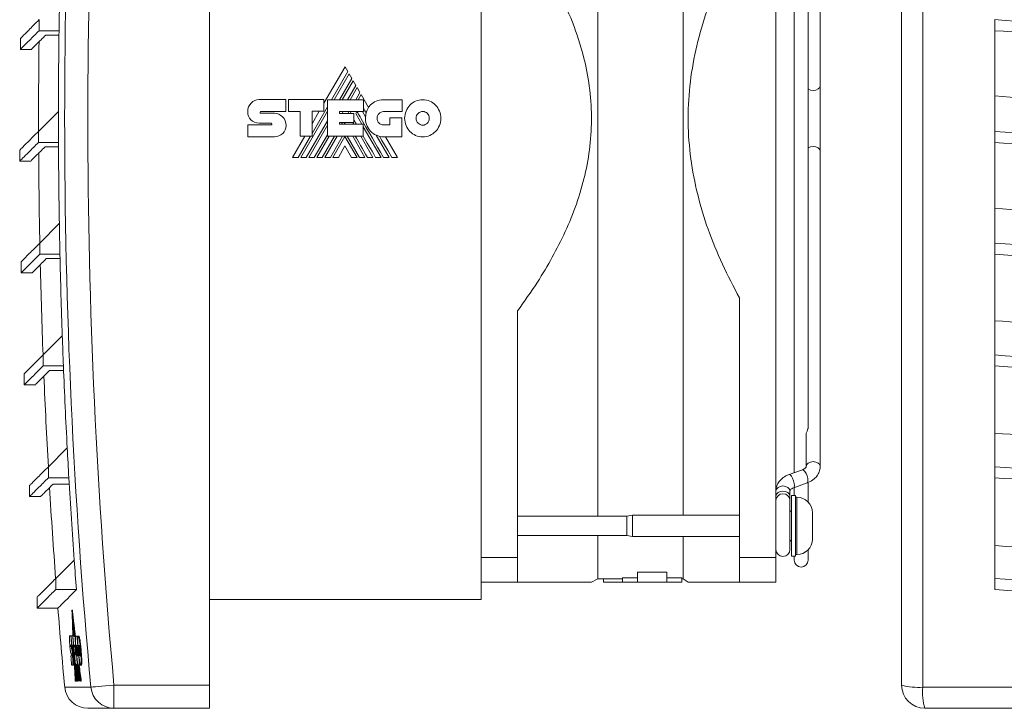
# Model space of a CAD drawing. Header units: millimetres. Extents: x 26 to 404, y 13 to 275.
# Tile 2 of 6: x 26 to 153, y 123 to 211. Entities that reach past the tile are written whole.
import ezdxf

# ---------------------------------------------------------------- set-up
doc = ezdxf.new("R2010")
doc.units = ezdxf.units.MM
doc.linetypes.add('PHANTOM', pattern=[12.7, 6.35, -1.27, 1.27, -1.27, 1.27, -1.27])
doc.layers.add('___VS___', color=7, linetype='Continuous', lineweight=15)

msp = doc.modelspace()

# ---------------------------------------------------------------- linework, layer by layer
at = {"color": 7, "linetype": 'Continuous', "lineweight": 15}
for p, q in [((50.45, 125.66), (50.45, 271.66)), ((139.63, 125.66), (139.63, 271.66)), ((142.35, 271.93), (142.35, 125.38)), ((85.45, 260.66), (85.45, 136.66)), ((123.45, 142.08), (123.45, 255.23)), ((100.49, 147.41), (100.49, 249.91)), ((111.49, 147.53), (111.49, 249.78)), ((125.8, 244.3), (125.8, 153.01)), ((129.15, 202.9), (129.15, 243.51)), ((127.6, 158.86), (127.6, 238.45)), ((28.52, 211.38), (28.52, 209.96)), ((151.63, 211.38), (151.63, 209.96)), ((28.52, 209.96), (31.09, 209.96)), ((29.37, 209.39), (31.08, 209.39)), ((151.63, 209.96), (151.63, 199.55)), ((26.11, 208.96), (26.11, 207.55)), ((26.11, 207.55), (27.57, 207.55)), ((67.93, 205.31), (65.2, 200.6)), ((66.2, 201.07), (68.29, 204.69)), ((68.45, 204.41), (66.52, 201.07)), ((68.29, 204.69), (67.93, 205.31)), ((68.81, 203.79), (68.45, 204.41)), ((67.23, 201.07), (68.81, 203.79)), ((68.96, 203.52), (67.55, 201.07)), ((69.32, 202.9), (68.96, 203.52)), ((68.27, 201.07), (69.32, 202.9)), ((69.48, 202.62), (68.58, 201.07)), ((69.31, 201.07), (69.84, 201.99)), ((69.84, 201.99), (69.48, 202.62)), ((70, 201.72), (69.62, 201.07)), ((70.95, 200.07), (70, 201.72)), ((129.15, 194.41), (129.15, 202.9)), ((56.89, 201.09), (60.32, 201.09)), ((60.32, 201.09), (60.32, 199.56)), ((60.65, 199.56), (60.65, 201.08)), ((60.65, 201.08), (65.2, 201.08)), ((65.2, 201.08), (65.2, 199.57)), ((65.66, 196.36), (65.66, 201.07)), ((65.66, 201.07), (70.31, 201.07)), ((70.31, 201.07), (70.31, 199.55)), ((72.9, 201.05), (75.28, 201.05)), ((75.28, 201.05), (75.28, 199.53)), ((31.01, 199.55), (28.43, 196.98)), ((55.39, 199.55), (55.39, 199.55)), ((57.09, 199.56), (60.32, 199.56)), ((57.09, 199.32), (58.83, 199.32)), ((62.13, 199.56), (60.65, 199.56)), ((62.13, 196.36), (62.13, 199.56)), ((62.23, 193.64), (65.66, 199.58)), ((63.69, 196.71), (65.66, 200.14)), ((65.2, 199.57), (63.69, 199.57)), ((63.69, 196.36), (63.69, 199.57)), ((64.61, 199.57), (63.69, 197.97)), ((67.2, 199.55), (70.31, 199.55)), ((67.2, 199.55), (67.2, 199.3)), ((67.2, 199.3), (69.05, 199.3)), ((67.56, 199.3), (67.71, 199.55)), ((68.28, 199.3), (68.43, 199.55)), ((68.6, 199.3), (68.74, 199.55)), ((69.05, 199.3), (69.05, 198.14)), ((69.31, 199.27), (69.46, 199.55)), ((69.31, 199.27), (70.09, 197.91)), ((70.18, 199.55), (70.58, 198.85)), ((75.28, 199.53), (72.9, 199.53)), ((151.63, 199.55), (151.63, 196.98)), ((58.4, 198.06), (56.89, 198.06)), ((62.94, 193.64), (65.66, 198.35)), ((67.2, 198.14), (69.05, 198.14)), ((67.2, 198.14), (67.2, 197.91)), ((67.2, 197.91), (70.28, 197.91)), ((67.48, 197.91), (67.62, 198.14)), ((67.8, 197.91), (67.93, 198.14)), ((68.92, 198.14), (69.06, 197.91)), ((70.28, 196.36), (70.28, 197.91)), ((73.72, 197.81), (73.72, 198.72)), ((73.72, 198.72), (75.23, 198.72)), ((75.23, 198.72), (75.23, 196.29)), ((28.43, 196.98), (28.43, 195.56)), ((55.39, 197.81), (58.4, 197.81)), ((63.27, 193.64), (65.66, 197.79)), ((70.28, 197.59), (72.57, 193.64)), ((72.9, 197.81), (73.72, 197.81)), ((151.63, 196.98), (151.63, 195.56)), ((28.43, 195.56), (31.02, 195.56)), ((58.83, 196.3), (55.39, 196.3)), ((62.75, 196.36), (61.18, 193.64)), ((61.91, 193.64), (63.48, 196.36)), ((62.13, 196.36), (63.69, 196.36)), ((63.97, 193.64), (65.66, 196.56)), ((64.3, 193.64), (65.87, 196.36)), ((65, 193.64), (66.58, 196.36)), ((65.33, 193.64), (66.9, 196.36)), ((65.66, 196.36), (70.28, 196.36)), ((66.04, 193.64), (67.62, 196.36)), ((66.36, 193.64), (67.92, 196.34)), ((69.48, 193.64), (67.92, 196.34)), ((69.8, 193.64), (68.22, 196.36)), ((68.93, 196.36), (70.5, 193.64)), ((69.96, 196.36), (71.53, 193.64)), ((71.94, 196.5), (73.6, 193.64)), ((75.23, 196.29), (72.91, 196.29)), ((74.67, 193.64), (73.14, 196.29)), ((151.63, 195.56), (151.63, 185.1)), ((26.02, 194.56), (26.02, 193.15)), ((29.28, 194.99), (31.02, 194.99)), ((67.92, 195.11), (67.07, 193.64)), ((67.92, 195.11), (68.77, 193.64)), ((129.15, 153.81), (129.15, 194.41)), ((26.02, 193.15), (27.48, 193.15)), ((31.12, 185.1), (28.6, 182.58)), ((151.63, 185.1), (151.63, 182.58)), ((28.6, 182.58), (28.6, 181.16)), ((151.63, 182.58), (151.63, 181.16)), ((26.19, 180.16), (26.19, 178.75)), ((28.6, 181.16), (31.2, 181.16)), ((29.45, 180.59), (31.21, 180.59)), ((151.63, 181.16), (151.63, 170.65)), ((26.19, 178.75), (27.65, 178.75)), ((118.75, 175.54), (118.75, 142.08)), ((90.15, 142.08), (90.15, 173.85)), ((31.5, 170.65), (29.03, 168.18)), ((151.63, 170.65), (151.63, 168.18)), ((29.03, 168.18), (29.03, 166.76)), ((151.63, 168.18), (151.63, 166.76)), ((29.03, 166.76), (31.65, 166.76)), ((29.87, 166.19), (31.67, 166.19)), ((151.63, 166.76), (151.63, 156.2)), ((26.61, 165.76), (26.61, 164.35)), ((26.61, 164.35), (28.08, 164.35)), ((127.35, 157.99), (127.35, 153.81)), ((32.14, 156.2), (29.72, 153.78)), ((151.63, 156.2), (151.63, 153.78)), ((29.72, 153.78), (29.72, 152.36)), ((151.63, 153.78), (151.63, 152.36)), ((29.72, 152.36), (32.35, 152.36)), ((126.85, 153.39), (125.13, 152.77)), ((126.85, 153.39), (126.84, 153.39)), ((151.63, 152.36), (151.63, 141.75)), ((27.3, 151.36), (27.3, 149.95)), ((30.31, 151.54), (32.4, 151.54)), ((125.74, 151.08), (127.46, 151.7)), ((125.8, 151.1), (125.8, 150.06)), ((127.6, 149.23), (127.6, 151.66)), ((27.3, 149.95), (28.74, 149.95)), ((125.25, 149.99), (125.25, 150.66)), ((125.25, 149.41), (125.25, 149.99)), ((125.95, 150.06), (125.45, 150.06)), ((125.45, 150.06), (125.45, 146.16)), ((125.95, 150.06), (125.95, 146.16)), ((126.15, 149.86), (125.95, 149.86)), ((125.25, 143.11), (125.25, 149.41)), ((104.24, 147.41), (90.15, 147.41)), ((104.95, 147.53), (104.24, 147.41)), ((104.24, 147.41), (104.24, 146.16)), ((118.75, 147.53), (104.95, 147.53)), ((104.95, 147.53), (104.95, 146.16)), ((125.45, 148.16), (125.25, 147.96)), ((128.15, 147.86), (128.15, 146.16)), ((104.24, 146.16), (104.24, 144.91)), ((104.95, 146.16), (104.95, 144.78)), ((125.45, 146.16), (125.45, 142.26)), ((125.95, 146.16), (125.95, 142.26)), ((128.15, 146.16), (128.15, 144.46)), ((90.15, 144.91), (104.24, 144.91)), ((100.49, 139.33), (100.49, 144.91)), ((104.24, 144.91), (104.95, 144.78)), ((104.95, 144.78), (118.75, 144.78)), ((111.49, 139.33), (111.49, 144.78)), ((125.25, 144.36), (125.45, 144.16)), ((90.15, 142.08), (85.45, 142.08)), ((90.15, 138.91), (90.15, 142.08)), ((123.45, 142.08), (118.75, 142.08)), ((118.75, 142.08), (118.75, 138.91)), ((123.45, 138.91), (123.45, 142.08)), ((125.45, 142.26), (125.95, 142.26)), ((125.8, 142.26), (125.8, 141.76)), ((125.95, 142.46), (126.15, 142.46)), ((127.6, 141.76), (127.6, 143.08)), ((33.04, 141.75), (30.66, 139.38)), ((151.63, 141.75), (151.63, 139.38)), ((109.4, 140.2), (105.59, 140.2)), ((105.59, 140.2), (105.59, 138.91)), ((109.4, 140.2), (109.4, 138.91)), ((30.66, 139.38), (30.66, 137.96)), ((90.15, 138.91), (85.45, 138.91)), ((99.68, 138.91), (100.49, 139.33)), ((100.49, 139.33), (103.68, 139.33)), ((101.25, 139.33), (101.25, 138.91)), ((103.68, 138.91), (101.25, 138.91)), ((105.59, 139.45), (103.68, 139.45)), ((103.68, 139.45), (103.68, 138.91)), ((105.59, 138.91), (103.68, 138.91)), ((109.4, 138.91), (105.59, 138.91)), ((111.3, 139.45), (109.4, 139.45)), ((111.3, 138.91), (109.4, 138.91)), ((111.3, 139.45), (111.3, 138.91)), ((111.3, 139.33), (111.49, 139.33)), ((111.49, 139.33), (112.13, 138.91)), ((123.45, 138.91), (118.75, 138.91)), ((151.63, 139.38), (151.63, 137.96)), ((30.66, 137.96), (33.32, 137.96)), ((28.25, 136.96), (28.25, 135.55)), ((85.45, 136.66), (50.45, 136.66)), ((28.25, 135.55), (30.96, 135.55)), ((32.8, 135.29), (32.75, 135.29)), ((32.85, 134.8), (32.8, 134.8)), ((32.88, 134.58), (32.83, 134.58)), ((32.86, 134.58), (32.85, 134.8)), ((32.94, 134.1), (32.89, 134.1)), ((32.96, 133.88), (32.91, 133.88)), ((32.95, 133.88), (32.94, 134.1)), ((33.02, 133.4), (32.97, 133.4)), ((32.6, 131.98), (32.45, 131.98)), ((32.6, 131.98), (32.68, 131.98)), ((32.84, 131.98), (32.62, 131.98)), ((32.84, 131.98), (32.89, 131.98)), ((33.12, 131.97), (32.87, 131.97)), ((33.05, 133.18), (33, 133.18)), ((33.11, 132.69), (33.06, 132.69)), ((33.14, 132.48), (33.09, 132.48)), ((33.12, 131.97), (33.15, 131.97)), ((33.4, 131.96), (33.26, 131.96)), ((33.4, 131.96), (33.48, 131.96)), ((33.56, 131.97), (33.64, 131.97)), ((32.48, 130.78), (32.48, 130.78)), ((32.56, 130.79), (32.7, 130.79)), ((32.56, 130.68), (32.64, 130.68)), ((32.7, 130.79), (32.72, 130.79)), ((32.72, 130.79), (32.79, 130.79)), ((32.87, 130.8), (32.94, 130.8)), ((32.94, 130.8), (32.97, 130.8)), ((33.05, 130.78), (33.22, 130.78)), ((33.2, 130.78), (33.3, 129.98)), ((33.22, 131.19), (33.25, 130.6)), ((33.22, 130.78), (33.24, 130.78)), ((33.36, 130.76), (33.5, 130.76)), ((33.5, 130.76), (33.53, 130.76)), ((33.71, 131.42), (33.79, 131.42)), ((32.57, 130.62), (32.65, 130.62)), ((32.65, 130.6), (32.57, 130.6)), ((32.73, 129.42), (32.6, 129.42)), ((32.65, 130.6), (32.73, 130.6)), ((32.65, 129.62), (32.72, 129.62)), ((32.73, 130.24), (32.81, 130.24)), ((33.16, 130.58), (33.07, 130.58)), ((33.14, 129.68), (33.24, 129.68)), ((33.16, 130.58), (33.19, 130.58)), ((33.19, 130.58), (33.25, 129.96)), ((33.23, 130.56), (33.21, 130.56)), ((33.24, 129.68), (33.28, 129.68)), ((33.25, 129.96), (33.31, 129.5)), ((33.32, 129.5), (33.35, 129.5)), ((33.35, 130.57), (33.43, 130.57)), ((33.37, 130.09), (33.45, 130.09)), ((33.46, 130.13), (33.53, 129.42)), ((33.55, 130.13), (33.46, 130.13)), ((33.53, 129.42), (33.48, 129.42)), ((33.55, 130.13), (33.57, 130.13)), ((33.64, 130.58), (33.72, 130.58)), ((33.67, 130.09), (33.75, 130.09)), ((33.72, 129.61), (33.8, 129.61)), ((33.86, 130.09), (33.94, 130.09)), ((32.7, 128.23), (32.86, 128.23)), ((32.83, 129.37), (32.91, 129.37)), ((32.86, 128.23), (32.94, 128.23)), ((32.88, 128.56), (32.96, 128.56)), ((33.01, 128.28), (33.09, 128.28)), ((33.09, 128.56), (33.11, 128.56)), ((33.09, 128.28), (33.12, 128.28)), ((33.19, 128.28), (33.43, 128.28)), ((33.35, 128.27), (33.34, 128.27)), ((33.43, 128.28), (33.46, 128.28)), ((33.58, 128.23), (33.72, 128.23)), ((33.59, 128.23), (33.86, 126.16)), ((33.72, 128.23), (33.8, 128.23)), ((33.88, 128.22), (33.96, 128.22)), ((33.93, 128.77), (34.02, 128.77)), ((33.22, 126.16), (33.18, 126.16)), ((33.32, 126.16), (33.29, 126.16)), ((33.34, 126.16), (33.32, 126.16)), ((33.43, 126.16), (33.39, 126.16)), ((33.48, 126.16), (33.44, 126.16)), ((33.9, 126.16), (33.86, 126.16)), ((33.95, 126.16), (33.9, 126.16)), ((38.16, 125.66), (38.16, 122.66)), ((38.16, 125.66), (50.45, 125.66)), ((50.45, 125.66), (50.45, 122.66)), ((142.35, 125.38), (288.9, 125.38)), ((38.16, 122.66), (34.8, 122.66)), ((50.45, 122.66), (38.16, 122.66)), ((288.63, 122.66), (142.63, 122.66))]:
    msp.add_line(p, q, dxfattribs=at)
at = {"color": 8, "linetype": 'Continuous', "lineweight": 15}
for p, q in [((126.15, 149.86), (126.15, 146.16)), ((126.15, 146.16), (126.15, 142.46)), ((33.43, 129.62), (33.51, 129.62)), ((31.81, 125.38), (35.19, 125.38))]:
    msp.add_line(p, q, dxfattribs=at)
at = {"color": 8, "linetype": 'Continuous', "lineweight": 15, "flags": 128}
for points in [[(129.15, 202.9), (129.08, 202.66), (128.88, 202.45), (128.59, 202.31), (128.25, 202.26), (127.9, 202.31), (127.61, 202.45), (127.6, 202.46)], [(129.15, 194.41), (129.08, 194.66), (128.88, 194.86), (128.59, 195), (128.25, 195.05), (127.9, 195), (127.61, 194.86), (127.6, 194.85)], [(129.15, 153.81), (129.08, 154.05), (128.88, 154.26), (128.59, 154.39), (128.25, 154.44), (127.9, 154.39), (127.61, 154.26), (127.41, 154.05), (127.35, 153.81)], [(125.74, 151.08), (125.81, 151.16), (125.84, 151.36), (125.81, 151.64), (125.72, 151.97), (125.59, 152.29), (125.43, 152.56), (125.28, 152.73), (125.14, 152.77), (125.13, 152.77)], [(127.46, 151.7), (127.54, 151.78), (127.57, 151.98), (127.54, 152.27), (127.45, 152.6), (127.32, 152.92), (127.16, 153.18), (127, 153.35), (126.87, 153.4), (126.85, 153.39)], [(125.25, 150.66), (125.18, 150.91), (124.98, 151.11), (124.69, 151.25), (124.35, 151.3), (124, 151.25), (123.71, 151.11), (123.51, 150.91), (123.45, 150.66)], [(125.25, 149.99), (125.18, 150.24), (124.98, 150.44), (124.69, 150.58), (124.35, 150.63), (124, 150.58), (123.71, 150.44), (123.51, 150.24), (123.45, 149.99)]]:
    msp.add_lwpolyline(points, dxfattribs=at)
at = {"color": 7, "linetype": 'Continuous', "lineweight": 15, "flags": 128}
for points in [[(159.63, 200.96), (158.63, 201.03), (157.63, 201.1), (156.63, 201.18), (155.63, 201.25), (154.63, 201.33), (153.63, 201.41), (152.63, 201.49), (151.63, 201.57)], [(73.95, 193.64), (73.47, 194.47), (73.02, 195.24), (72.69, 195.81), (72.37, 196.35)], [(159.63, 186.48), (158.63, 186.55), (157.63, 186.62), (156.63, 186.7), (155.63, 186.77), (154.63, 186.85), (153.63, 186.92), (152.63, 187), (151.63, 187.08)], [(159.63, 172.01), (158.63, 172.08), (157.63, 172.15), (156.63, 172.22), (155.63, 172.29), (154.63, 172.36), (153.63, 172.44), (152.63, 172.52), (151.63, 172.59)], [(159.63, 157.54), (158.63, 157.6), (157.63, 157.67), (156.63, 157.74), (155.63, 157.81), (154.63, 157.89), (153.63, 157.96), (152.63, 158.04), (151.63, 158.11)], [(163.63, 142.81), (162.13, 142.91), (160.63, 143), (159.12, 143.1), (157.62, 143.2), (156.12, 143.31), (154.63, 143.41), (153.13, 143.52), (151.63, 143.63)], [(32.75, 135.29), (32.75, 135.22), (32.76, 135.16), (32.77, 135.1), (32.77, 135.04), (32.78, 134.98), (32.79, 134.92), (32.8, 134.86), (32.8, 134.8)], [(32.89, 131.98), (32.88, 132.06), (32.86, 132.52), (32.84, 132.98), (32.82, 133.44), (32.8, 133.9), (32.78, 134.36), (32.76, 134.82), (32.75, 135.29)], [(32.85, 134.8), (32.85, 134.86), (32.84, 134.92), (32.83, 134.98), (32.82, 135.04), (32.82, 135.1), (32.81, 135.16), (32.8, 135.22), (32.8, 135.29)], [(32.8, 134.8), (32.82, 134.44), (32.83, 134.09), (32.85, 133.74), (32.86, 133.38), (32.88, 133.03), (32.89, 132.67), (32.91, 132.32), (32.93, 131.97)], [(32.83, 134.58), (32.84, 134.52), (32.84, 134.46), (32.85, 134.4), (32.86, 134.34), (32.87, 134.28), (32.87, 134.22), (32.88, 134.16), (32.89, 134.1)], [(32.94, 131.97), (32.93, 132.29), (32.91, 132.62), (32.9, 132.95), (32.88, 133.27), (32.87, 133.6), (32.86, 133.92), (32.84, 134.25), (32.83, 134.58)], [(32.94, 134.1), (32.93, 134.16), (32.92, 134.22), (32.92, 134.28), (32.91, 134.34), (32.9, 134.4), (32.89, 134.46), (32.89, 134.52), (32.88, 134.58)], [(32.89, 134.1), (32.9, 133.83), (32.91, 133.56), (32.92, 133.3), (32.93, 133.03), (32.94, 132.77), (32.96, 132.5), (32.97, 132.23), (32.98, 131.97)], [(32.91, 133.88), (32.92, 133.82), (32.93, 133.76), (32.94, 133.7), (32.94, 133.64), (32.95, 133.58), (32.96, 133.52), (32.97, 133.46), (32.97, 133.4)], [(33, 131.97), (32.99, 132.21), (32.98, 132.45), (32.97, 132.68), (32.95, 132.92), (32.94, 133.16), (32.93, 133.4), (32.92, 133.64), (32.91, 133.88)], [(33.02, 133.4), (33.02, 133.46), (33.01, 133.52), (33, 133.58), (32.99, 133.64), (32.99, 133.7), (32.98, 133.76), (32.97, 133.82), (32.96, 133.88)], [(32.97, 133.4), (32.98, 133.22), (32.99, 133.04), (33, 132.86), (33, 132.68), (33.01, 132.5), (33.02, 132.32), (33.03, 132.15), (33.03, 131.97)], [(33.03, 133.18), (33.03, 133.22), (33.02, 133.4)], [(33, 133.18), (33.01, 133.12), (33.01, 133.06), (33.02, 133), (33.03, 132.93), (33.04, 132.87), (33.04, 132.81), (33.05, 132.75), (33.06, 132.69)], [(33.05, 131.97), (33.05, 132.12), (33.04, 132.27), (33.03, 132.42), (33.03, 132.57), (33.02, 132.73), (33.01, 132.88), (33.01, 133.03), (33, 133.18)], [(33.11, 132.69), (33.1, 132.75), (33.1, 132.81), (33.09, 132.87), (33.08, 132.93), (33.07, 133), (33.06, 133.06), (33.06, 133.12), (33.05, 133.18)], [(33.06, 132.69), (33.06, 132.6), (33.07, 132.51), (33.07, 132.42), (33.08, 132.33), (33.08, 132.24), (33.08, 132.15), (33.09, 132.06), (33.09, 131.97)], [(33.09, 132.48), (33.11, 132.32), (33.13, 132.16), (33.15, 131.99), (33.17, 131.83), (33.19, 131.67), (33.21, 131.51), (33.21, 131.49)], [(33.11, 131.97), (33.11, 132.03), (33.1, 132.1), (33.1, 132.16), (33.1, 132.22), (33.09, 132.29), (33.09, 132.35), (33.09, 132.41), (33.09, 132.48)], [(33.12, 132.48), (33.12, 132.51), (33.11, 132.6), (33.11, 132.69)], [(33.22, 131.81), (33.22, 131.83), (33.2, 131.99), (33.18, 132.16), (33.16, 132.32), (33.14, 132.48)], [(33.48, 131.96), (33.49, 131.81), (33.51, 131.66), (33.51, 131.63)], [(33, 129.55), (33, 129.7), (32.99, 129.86), (32.98, 130.01), (32.97, 130.17), (32.97, 130.33), (32.96, 130.48), (32.95, 130.64), (32.94, 130.8)], [(33.07, 130.58), (33.06, 130.61), (33.06, 130.63), (33.06, 130.65), (33.06, 130.68), (33.06, 130.7), (33.05, 130.73), (33.05, 130.75), (33.05, 130.78)], [(33.08, 130.78), (33.08, 130.75), (33.08, 130.73), (33.09, 130.7), (33.09, 130.68), (33.09, 130.65), (33.09, 130.63), (33.09, 130.61), (33.1, 130.58)], [(33.09, 130.78), (33.09, 130.75), (33.09, 130.73), (33.09, 130.7), (33.09, 130.68), (33.09, 130.65), (33.1, 130.63), (33.1, 130.61), (33.1, 130.58)], [(33.11, 130.58), (33.11, 130.61), (33.11, 130.63), (33.11, 130.65), (33.11, 130.68), (33.11, 130.7), (33.11, 130.73), (33.11, 130.75), (33.11, 130.78)], [(33.14, 130.78), (33.15, 130.75), (33.15, 130.73), (33.15, 130.7), (33.15, 130.68), (33.15, 130.65), (33.15, 130.63), (33.15, 130.61), (33.15, 130.58)], [(33.17, 130.58), (33.17, 130.61), (33.17, 130.63), (33.17, 130.65), (33.17, 130.68), (33.16, 130.7), (33.16, 130.73), (33.16, 130.75), (33.16, 130.78)], [(33.2, 130.78), (33.2, 130.75), (33.2, 130.72), (33.2, 130.7), (33.2, 130.67), (33.21, 130.64), (33.21, 130.62), (33.21, 130.59), (33.21, 130.56)], [(33, 130.44), (33.01, 130.23), (33.02, 129.9), (33.04, 129.57), (33.06, 129.23), (33.07, 128.9), (33.09, 128.56)], [(33.23, 126.16), (33.2, 126.74), (33.17, 127.32), (33.14, 127.9), (33.11, 128.48), (33.08, 129.06), (33.05, 129.64), (33.04, 130)], [(33.16, 129.5), (33.16, 129.52), (33.15, 129.55), (33.15, 129.57), (33.15, 129.59), (33.15, 129.61), (33.15, 129.64), (33.15, 129.66), (33.14, 129.68)], [(33.17, 129.68), (33.18, 129.66), (33.18, 129.64), (33.18, 129.61), (33.18, 129.59), (33.18, 129.57), (33.19, 129.55), (33.19, 129.52), (33.19, 129.5)], [(33.2, 129.68), (33.2, 129.66), (33.2, 129.64), (33.2, 129.61), (33.2, 129.59), (33.2, 129.57), (33.2, 129.55), (33.2, 129.52), (33.2, 129.5)], [(33.21, 130.56), (33.23, 130.43), (33.24, 130.3), (33.26, 130.17), (33.28, 130.03), (33.29, 129.9), (33.31, 129.77), (33.33, 129.63), (33.34, 129.5)], [(33.22, 129.5), (33.22, 129.52), (33.22, 129.55), (33.22, 129.57), (33.22, 129.59), (33.22, 129.61), (33.21, 129.64), (33.21, 129.66), (33.21, 129.68)], [(33.27, 129.68), (33.27, 129.66), (33.27, 129.64), (33.27, 129.61), (33.28, 129.59), (33.28, 129.57), (33.28, 129.55), (33.29, 129.52), (33.29, 129.5)], [(33.18, 126.16), (33.17, 126.42), (33.15, 126.69), (33.14, 126.95), (33.13, 127.22), (33.11, 127.49), (33.1, 127.75), (33.08, 128.02), (33.07, 128.28)], [(33.11, 128.28), (33.12, 128.02), (33.13, 127.75), (33.15, 127.49), (33.16, 127.22), (33.18, 126.95), (33.19, 126.69), (33.2, 126.42), (33.22, 126.16)], [(33.12, 129.04), (33.12, 128.92), (33.15, 128.46), (33.17, 128), (33.2, 127.54), (33.22, 127.08), (33.24, 126.62), (33.27, 126.16)], [(33.29, 126.16), (33.26, 126.56), (33.24, 126.97), (33.22, 127.37), (33.2, 127.78), (33.18, 128.18), (33.16, 128.59), (33.16, 128.6)], [(33.21, 128.28), (33.22, 128.16), (33.23, 127.87), (33.25, 127.58), (33.26, 127.3), (33.28, 127.01), (33.29, 126.73), (33.31, 126.44), (33.32, 126.16)], [(33.34, 126.16), (33.32, 126.42), (33.31, 126.69), (33.29, 126.95), (33.28, 127.22), (33.27, 127.49), (33.25, 127.75), (33.24, 128.02), (33.23, 128.28)], [(33.26, 128.28), (33.28, 128.02), (33.29, 127.75), (33.3, 127.49), (33.32, 127.22), (33.33, 126.95), (33.34, 126.69), (33.36, 126.42), (33.37, 126.16)], [(33.39, 126.16), (33.38, 126.42), (33.36, 126.69), (33.35, 126.95), (33.33, 127.22), (33.32, 127.49), (33.31, 127.75), (33.29, 128.02), (33.28, 128.28)], [(33.32, 128.28), (33.33, 128.02), (33.34, 127.75), (33.36, 127.49), (33.37, 127.22), (33.38, 126.95), (33.4, 126.69), (33.41, 126.42), (33.43, 126.16)], [(33.34, 128.27), (33.37, 128), (33.4, 127.74), (33.44, 127.48), (33.47, 127.21), (33.51, 126.95), (33.54, 126.68), (33.57, 126.42), (33.61, 126.16)], [(33.44, 126.16), (33.43, 126.42), (33.42, 126.68), (33.4, 126.95), (33.39, 127.21), (33.37, 127.48), (33.36, 127.74), (33.35, 128), (33.34, 128.27)], [(33.63, 126.16), (33.59, 126.42), (33.56, 126.69), (33.52, 126.95), (33.49, 127.22), (33.45, 127.49), (33.42, 127.75), (33.38, 128.02), (33.35, 128.28)], [(33.38, 129.25), (33.43, 128.86), (33.48, 128.48), (33.53, 128.09), (33.58, 127.7), (33.63, 127.32), (33.68, 126.93), (33.73, 126.54), (33.78, 126.16)], [(33.39, 128.28), (33.42, 128.02), (33.46, 127.75), (33.49, 127.49), (33.53, 127.22), (33.56, 126.95), (33.59, 126.69), (33.63, 126.42), (33.67, 126.16)], [(33.44, 128.28), (33.48, 128.02), (33.51, 127.75), (33.55, 127.49), (33.58, 127.22), (33.62, 126.95), (33.65, 126.69), (33.69, 126.42), (33.72, 126.16)], [(33.54, 128.39), (33.58, 128.11), (33.62, 127.83), (33.65, 127.56), (33.69, 127.28), (33.73, 127), (33.76, 126.72), (33.8, 126.44), (33.84, 126.16)], [(33.63, 128.23), (33.66, 127.97), (33.69, 127.71), (33.73, 127.45), (33.76, 127.19), (33.8, 126.93), (33.83, 126.67), (33.87, 126.41), (33.9, 126.16)], [(33.95, 126.16), (33.92, 126.41), (33.88, 126.67), (33.85, 126.93), (33.81, 127.19), (33.78, 127.45), (33.75, 127.71), (33.71, 127.97), (33.68, 128.23)], [(33.77, 128.6), (33.78, 128.47), (33.8, 128.23)], [(33.57, 126.16), (33.55, 126.3), (33.53, 126.44), (33.51, 126.59), (33.5, 126.73), (33.48, 126.87), (33.46, 127.02), (33.44, 127.16), (33.42, 127.3)], [(33.42, 127.3), (33.43, 127.16), (33.44, 127.02), (33.44, 126.87), (33.45, 126.73), (33.46, 126.59), (33.46, 126.44), (33.47, 126.3), (33.48, 126.16)], [(33.53, 126.16), (33.52, 126.3), (33.52, 126.44), (33.51, 126.59), (33.5, 126.67)], [(38.16, 125.66), (37.61, 125.61), (37.08, 125.56), (36.59, 125.51), (36.15, 125.47), (35.78, 125.44), (35.49, 125.41), (35.29, 125.39), (35.19, 125.38)]]:
    msp.add_lwpolyline(points, dxfattribs=at)
at = {"color": 7, "linetype": 'Continuous', "lineweight": 15}
for centre, radius, start, end in [((828.45, 198.66), 796.64, 174.72247, 185.27753), ((828.45, 198.66), 793.65, 174.72247, 185.27753), ((828.45, 198.66), 797.44, 178.89687, 179.18772), ((828.45, 198.66), 797.44, 179.18772, 179.93551), ((828.45, 198.66), 800, 179.29289, 180.11927), ((828.45, 198.66), 800, 179.29284, 180.11922), ((828.45, 198.66), 797.44, 179.93551, 180.22239), ((73.18, 198.73), 2.6, 149.0381, 166.8386), ((72.91, 198.63), 2.34, 174.6401, 270), ((828.45, 198.66), 797.44, 180.22239, 180.97398), ((828.45, 198.66), 800, 180.32106, 181.15122), ((828.45, 198.66), 800, 180.32102, 181.15117), ((828.45, 198.66), 797.44, 180.97398, 181.25713), ((828.45, 198.66), 797.44, 181.25713, 182.01265), ((828.45, 198.66), 800, 181.34951, 182.18358), ((828.45, 198.66), 800, 181.34947, 182.18354), ((828.45, 198.66), 797.44, 182.01265, 182.29228), ((828.45, 198.66), 797.44, 182.29228, 183.05186), ((828.45, 198.66), 800, 182.37855, 183.2167), ((828.45, 198.66), 800, 182.37851, 183.21666), ((828.45, 198.66), 797.44, 183.05186, 183.32818), ((828.45, 198.66), 797.44, 183.32818, 184.09196), ((828.45, 198.66), 800, 183.4085, 184.25089), ((828.45, 198.66), 800, 183.40846, 184.25085), ((124.35, 149.41), 0.9, 0, 180), ((126.15, 147.86), 2, 0, 90), ((126.15, 144.46), 2, 270, 360), ((124.35, 143.11), 0.9, 180, 0), ((828.45, 198.66), 797.44, 184.09196, 184.36517), ((126.7, 141.76), 0.9, 180, 0), ((828.45, 198.66), 800, 184.52131, 185.25529), ((828.45, 198.66), 798.63, 184.78899, 184.87509), ((828.45, 198.66), 798.61, 184.78945, 184.87519), ((828.45, 198.66), 798.39, 184.7908, 184.87584), ((828.45, 198.66), 798.37, 184.79166, 185.05693), ((828.45, 198.66), 798.12, 184.79314, 184.87893), ((828.45, 198.66), 798.09, 184.79332, 184.8586), ((828.45, 198.66), 797.84, 184.79556, 184.88175), ((828.45, 198.66), 798.54, 184.87562, 185.05581), ((828.45, 198.66), 798.47, 184.87537, 185.05629), ((828.45, 198.66), 798.85, 184.97243, 185.05745), ((828.45, 198.66), 798.44, 184.96566, 185.03659), ((828.45, 198.66), 798.19, 184.89258, 184.95747), ((828.45, 198.66), 798.12, 184.97086, 185.05848), ((828.45, 198.66), 797.84, 184.92717, 185.06424), ((828.45, 198.66), 798.09, 184.98911, 185.05867), ((141.72, 132.75), 7.4, 253.5767, 274.9082), ((142.63, 125.66), 3, 180, 270), ((34.8, 125.66), 3, 185.2553, 270), ((38.17, 125.65), 2.99, 185.1199, 269.8931), ((149.73, 124.75), 7.4, 175.0918, 196.4234)]:
    msp.add_arc(centre, radius, start, end, dxfattribs=at)
for points, knots in [([(90.15, 173.85), (91.02, 175.08), (92.62, 177.32), (94.66, 180.74), (96.36, 184.09), (97.79, 187.61), (98.88, 191.3), (99.56, 195.08), (99.75, 198.94), (99.47, 202.8), (98.69, 206.88), (97.31, 211.09), (95.33, 215.37), (92.95, 219.52), (91.09, 222.13), (90.15, 223.46)], [0, 0, 0, 0, 0.0835836, 0.1523589, 0.2211156, 0.2920111, 0.3630525, 0.4338437, 0.505165, 0.5767696, 0.6481293, 0.7349935, 0.8222121, 0.9092842, 1, 1, 1, 1]), ([(118.75, 221.77), (117.91, 220.19), (116.25, 217.02), (114.37, 212.22), (113.04, 207.47), (112.27, 202.83), (112.03, 198.13), (112.4, 193.45), (113.28, 188.84), (114.66, 184.29), (116.48, 179.84), (117.99, 176.97), (118.75, 175.54)], [0, 0, 0, 0, 0.110429, 0.2208, 0.317445, 0.414343, 0.51088, 0.607123, 0.703719, 0.80008, 0.900021, 1, 1, 1, 1]), ([(28.52, 211.38), (28.04, 210.89), (27.08, 209.93), (26.27, 209.12), (26.16, 209.02), (26.11, 208.96)], [0, 0, 0, 0, 0.332781, 0.665973, 1, 1, 1, 1]), ([(279.63, 211.38), (272.55, 210.89), (258.38, 209.92), (237.03, 209.15), (215.63, 208.87), (194.23, 209.15), (172.88, 209.92), (158.71, 210.89), (151.63, 211.38)], [0, 0, 0, 0, 0.166391, 0.332987, 0.5, 0.667017, 0.833613, 1, 1, 1, 1]), ([(26.16, 207.59), (26.15, 207.58), (26.11, 207.55), (26.47, 207.91), (27.22, 208.66), (28.09, 209.53), (28.52, 209.96)], [0, 0, 0, 0, 0.120113, 0.41366, 0.707003, 1, 1, 1, 1]), ([(27.57, 207.6), (27.58, 207.6), (27.59, 207.61), (28.14, 208.17), (28.96, 208.98), (29.37, 209.39)], [0, 0, 0, 0, 0.2483973, 0.6239673, 1, 1, 1, 1]), ([(151.63, 209.96), (157.58, 209.55), (169.48, 208.72), (187.4, 207.96), (205.36, 207.55), (223.61, 207.52), (242.14, 207.9), (260.92, 208.67), (273.39, 209.53), (279.63, 209.96)], [0, 0, 0, 0, 0.139835, 0.279831, 0.419926, 0.560057, 0.70683, 0.853502, 1, 1, 1, 1]), ([(28.43, 196.98), (27.95, 196.49), (26.98, 195.53), (26.18, 194.72), (26.07, 194.62), (26.02, 194.56)], [0, 0, 0, 0, 0.332781, 0.665973, 1, 1, 1, 1]), ([(279.63, 196.98), (272.55, 196.49), (258.38, 195.52), (237.03, 194.75), (215.63, 194.47), (194.23, 194.75), (172.88, 195.52), (158.71, 196.49), (151.63, 196.98)], [0, 0, 0, 0, 0.166391, 0.332987, 0.5, 0.667017, 0.833613, 1, 1, 1, 1]), ([(26.06, 193.19), (26.05, 193.18), (26.02, 193.15), (26.38, 193.51), (27.13, 194.26), (28, 195.13), (28.43, 195.56)], [0, 0, 0, 0, 0.120113, 0.41366, 0.707003, 1, 1, 1, 1]), ([(151.63, 195.56), (157.58, 195.15), (169.48, 194.32), (187.4, 193.56), (205.36, 193.15), (223.61, 193.12), (242.14, 193.5), (260.92, 194.27), (273.39, 195.13), (279.63, 195.56)], [0, 0, 0, 0, 0.139835, 0.279831, 0.419926, 0.560057, 0.70683, 0.853502, 1, 1, 1, 1]), ([(27.48, 193.2), (27.49, 193.2), (27.49, 193.21), (28.05, 193.77), (28.87, 194.58), (29.28, 194.99)], [0, 0, 0, 0, 0.248397, 0.623967, 1, 1, 1, 1]), ([(28.6, 182.58), (28.12, 182.09), (27.15, 181.13), (26.35, 180.32), (26.24, 180.22), (26.19, 180.16)], [0, 0, 0, 0, 0.332781, 0.665973, 1, 1, 1, 1]), ([(279.63, 182.58), (272.55, 182.09), (258.38, 181.12), (237.03, 180.35), (215.63, 180.07), (194.23, 180.35), (172.88, 181.12), (158.71, 182.09), (151.63, 182.58)], [0, 0, 0, 0, 0.166391, 0.332987, 0.5, 0.667017, 0.833613, 1, 1, 1, 1]), ([(26.23, 178.79), (26.22, 178.78), (26.18, 178.75), (26.55, 179.11), (27.3, 179.86), (28.17, 180.73), (28.6, 181.16)], [0, 0, 0, 0, 0.120113, 0.41366, 0.707003, 1, 1, 1, 1]), ([(27.65, 178.8), (27.65, 178.8), (27.66, 178.81), (28.22, 179.37), (29.04, 180.18), (29.45, 180.59)], [0, 0, 0, 0, 0.248397, 0.623967, 1, 1, 1, 1]), ([(151.63, 181.16), (157.58, 180.75), (169.48, 179.92), (187.4, 179.16), (205.36, 178.75), (223.61, 178.72), (242.14, 179.1), (260.92, 179.87), (273.39, 180.73), (279.63, 181.16)], [0, 0, 0, 0, 0.139835, 0.279831, 0.419926, 0.560057, 0.70683, 0.853502, 1, 1, 1, 1]), ([(29.03, 168.18), (28.54, 167.69), (27.58, 166.73), (26.77, 165.92), (26.67, 165.82), (26.61, 165.76)], [0, 0, 0, 0, 0.332781, 0.665973, 1, 1, 1, 1]), ([(279.63, 168.18), (272.55, 167.69), (258.38, 166.72), (237.03, 165.95), (215.63, 165.67), (194.23, 165.95), (172.88, 166.72), (158.71, 167.69), (151.63, 168.18)], [0, 0, 0, 0, 0.1663906, 0.3329867, 0.5, 0.6670168, 0.8336129, 1, 1, 1, 1]), ([(26.66, 164.39), (26.65, 164.38), (26.61, 164.35), (26.98, 164.71), (27.73, 165.46), (28.59, 166.33), (29.03, 166.76)], [0, 0, 0, 0, 0.120113, 0.41366, 0.707003, 1, 1, 1, 1]), ([(28.08, 164.4), (28.08, 164.4), (28.09, 164.41), (28.65, 164.97), (29.46, 165.78), (29.87, 166.19)], [0, 0, 0, 0, 0.248397, 0.623967, 1, 1, 1, 1]), ([(151.63, 166.76), (157.58, 166.35), (169.48, 165.52), (187.4, 164.76), (205.36, 164.35), (223.61, 164.32), (242.14, 164.7), (260.92, 165.47), (273.39, 166.33), (279.63, 166.76)], [0, 0, 0, 0, 0.139835, 0.279831, 0.419926, 0.560057, 0.70683, 0.853502, 1, 1, 1, 1]), ([(127.35, 157.99), (127.35, 158), (127.34, 158.06), (127.38, 158.19), (127.45, 158.38), (127.53, 158.56), (127.58, 158.73), (127.6, 158.85), (127.59, 158.89), (127.59, 158.9)], [0, 0, 0, 0, 0.053339, 0.244061, 0.432186, 0.611808, 0.78918, 0.974106, 1, 1, 1, 1]), ([(29.72, 153.78), (29.23, 153.29), (28.27, 152.33), (27.46, 151.52), (27.35, 151.42), (27.3, 151.36)], [0, 0, 0, 0, 0.332781, 0.665973, 1, 1, 1, 1]), ([(127.35, 153.81), (127.35, 153.8), (127.34, 153.77), (127.31, 153.69), (127.14, 153.52), (126.95, 153.44), (126.85, 153.39)], [0, 0, 0, 0, 0.162567, 0.491631, 0.750354, 1, 1, 1, 1]), ([(127.46, 151.7), (127.6, 151.76), (127.99, 151.92), (128.5, 152.29), (128.91, 152.83), (129.12, 153.35), (129.14, 153.68), (129.15, 153.81)], [0, 0, 0, 0, 0.147122, 0.41035, 0.640326, 0.862565, 1, 1, 1, 1]), ([(279.63, 153.78), (272.55, 153.29), (258.38, 152.32), (237.03, 151.55), (215.63, 151.27), (194.23, 151.55), (172.88, 152.32), (158.71, 153.29), (151.63, 153.78)], [0, 0, 0, 0, 0.166391, 0.332987, 0.5, 0.667017, 0.833613, 1, 1, 1, 1]), ([(27.35, 149.99), (27.34, 149.98), (27.3, 149.95), (27.66, 150.31), (28.41, 151.06), (29.28, 151.93), (29.72, 152.36)], [0, 0, 0, 0, 0.120113, 0.41366, 0.707003, 1, 1, 1, 1]), ([(125.13, 152.77), (124.99, 152.71), (124.61, 152.56), (124.09, 152.18), (123.68, 151.65), (123.47, 151.12), (123.45, 150.79), (123.45, 150.66)], [0, 0, 0, 0, 0.14712, 0.410348, 0.640323, 0.862564, 1, 1, 1, 1]), ([(151.63, 152.36), (157.58, 151.95), (169.48, 151.12), (187.4, 150.36), (205.36, 149.95), (223.61, 149.92), (242.14, 150.3), (260.92, 151.07), (273.39, 151.93), (279.63, 152.36)], [0, 0, 0, 0, 0.139835, 0.279831, 0.419926, 0.560057, 0.70683, 0.853502, 1, 1, 1, 1]), ([(28.74, 149.97), (28.77, 150), (28.82, 150.05), (29.37, 150.6), (29.99, 151.23), (30.31, 151.54)], [0, 0, 0, 0, 0.344694, 0.672215, 1, 1, 1, 1]), ([(125.25, 150.66), (125.25, 150.67), (125.25, 150.7), (125.28, 150.78), (125.45, 150.95), (125.64, 151.03), (125.74, 151.08)], [0, 0, 0, 0, 0.162567, 0.49163, 0.75035, 1, 1, 1, 1]), ([(30.66, 139.38), (30.18, 138.89), (29.22, 137.93), (28.41, 137.12), (28.3, 137.02), (28.25, 136.96)], [0, 0, 0, 0, 0.332781, 0.665973, 1, 1, 1, 1]), ([(99.65, 138.91), (99.65, 138.91), (99.64, 138.91), (99.31, 138.91), (98.68, 138.91), (97.7, 138.91), (96.37, 138.91), (94.77, 138.91), (92.73, 138.91), (91.09, 138.91), (90.15, 138.91)], [0, 0, 0, 0, 0.078333, 0.187308, 0.2963, 0.425092, 0.553926, 0.686252, 0.818611, 1, 1, 1, 1]), ([(118.75, 138.91), (117.92, 138.91), (116.25, 138.91), (114.52, 138.91), (113.36, 138.91), (112.64, 138.91), (112.2, 138.91), (112.17, 138.91), (112.15, 138.91)], [0, 0, 0, 0, 0.219881, 0.441495, 0.584556, 0.727592, 0.874658, 1, 1, 1, 1]), ([(279.63, 139.38), (272.55, 138.89), (258.38, 137.92), (237.03, 137.15), (215.63, 136.87), (194.23, 137.15), (172.88, 137.92), (158.71, 138.89), (151.63, 139.38)], [0, 0, 0, 0, 0.166391, 0.332987, 0.5, 0.667017, 0.833613, 1, 1, 1, 1]), ([(28.3, 135.59), (28.29, 135.58), (28.25, 135.55), (28.61, 135.91), (29.36, 136.66), (30.23, 137.53), (30.66, 137.96)], [0, 0, 0, 0, 0.120113, 0.41366, 0.707003, 1, 1, 1, 1]), ([(30.99, 135.6), (30.97, 135.58), (30.91, 135.52), (31.27, 135.88), (32.02, 136.64), (32.89, 137.52), (33.32, 137.96)], [0, 0, 0, 0, 0.091889, 0.403858, 0.70178, 1, 1, 1, 1]), ([(151.63, 137.96), (157.58, 137.55), (169.48, 136.72), (187.4, 135.96), (205.36, 135.55), (223.61, 135.52), (242.14, 135.9), (260.92, 136.67), (273.39, 137.53), (279.63, 137.96)], [0, 0, 0, 0, 0.139835, 0.279831, 0.419926, 0.560057, 0.70683, 0.853502, 1, 1, 1, 1]), ([(32.45, 131.98), (32.44, 131.97), (32.43, 131.93), (32.42, 131.76), (32.43, 131.65), (32.43, 131.63)], [0, 0, 0, 0, 0.478034, 0.892744, 1, 1, 1, 1]), ([(33.26, 131.96), (33.25, 131.94), (33.22, 131.92), (33.21, 131.72), (33.21, 131.54), (33.21, 131.45)], [0, 0, 0, 0, 0.451451, 0.717437, 1, 1, 1, 1]), ([(33.56, 131.97), (33.54, 131.95), (33.51, 131.9), (33.5, 131.63), (33.5, 131.46), (33.5, 131.42)], [0, 0, 0, 0, 0.475935, 0.890792, 1, 1, 1, 1]), ([(33.71, 131.42), (33.68, 131.57), (33.63, 131.85), (33.58, 131.96), (33.56, 131.97), (33.56, 131.97)], [0, 0, 0, 0, 0.474473, 0.906834, 1, 1, 1, 1]), ([(33.64, 131.97), (33.66, 131.95), (33.7, 131.9), (33.75, 131.63), (33.78, 131.46), (33.79, 131.42)], [0, 0, 0, 0, 0.475197, 0.89135, 1, 1, 1, 1]), ([(32.43, 131.63), (32.43, 131.57), (32.44, 131.41), (32.45, 131.12), (32.47, 130.88), (32.48, 130.78)], [0, 0, 0, 0, 0.244456, 0.678394, 1, 1, 1, 1]), ([(32.48, 130.78), (32.49, 130.64), (32.51, 130.43), (32.54, 130.15), (32.56, 130.02), (32.57, 129.95)], [0, 0, 0, 0, 0.443942, 0.68577, 1, 1, 1, 1]), ([(32.55, 130.76), (32.55, 130.77), (32.55, 130.78), (32.55, 130.78), (32.55, 130.79), (32.56, 130.79)], [0, 0, 0, 0, 0.4268464, 0.6719633, 1, 1, 1, 1]), ([(32.56, 130.68), (32.56, 130.69), (32.56, 130.71), (32.56, 130.73), (32.56, 130.75), (32.55, 130.76)], [0, 0, 0, 0, 0.271477, 0.529383, 1, 1, 1, 1]), ([(32.57, 130.62), (32.57, 130.63), (32.56, 130.64), (32.56, 130.66), (32.56, 130.68), (32.56, 130.68)], [0, 0, 0, 0, 0.247418, 0.692623, 1, 1, 1, 1]), ([(33.21, 131.45), (33.21, 131.43), (33.21, 131.39), (33.21, 131.3), (33.22, 131.23), (33.22, 131.19)], [0, 0, 0, 0, 0.2509178, 0.5018564, 1, 1, 1, 1]), ([(33.35, 130.57), (33.35, 130.62), (33.35, 130.72), (33.36, 130.76), (33.36, 130.76), (33.36, 130.76)], [0, 0, 0, 0, 0.476347, 0.901404, 1, 1, 1, 1]), ([(33.5, 131.42), (33.51, 131.33), (33.51, 131.08), (33.53, 130.62), (33.56, 130.25), (33.58, 130.09)], [0, 0, 0, 0, 0.24482, 0.677118, 1, 1, 1, 1]), ([(33.66, 130.78), (33.65, 130.77), (33.64, 130.75), (33.64, 130.66), (33.64, 130.59), (33.64, 130.58)], [0, 0, 0, 0, 0.473953, 0.888565, 1, 1, 1, 1]), ([(33.71, 130.58), (33.7, 130.63), (33.68, 130.74), (33.67, 130.78), (33.66, 130.78), (33.66, 130.78)], [0, 0, 0, 0, 0.474525, 0.907405, 1, 1, 1, 1]), ([(33.86, 130.09), (33.84, 130.34), (33.8, 130.79), (33.74, 131.22), (33.71, 131.4), (33.71, 131.42)], [0, 0, 0, 0, 0.493963, 0.935963, 1, 1, 1, 1]), ([(33.79, 131.42), (33.8, 131.33), (33.84, 131.08), (33.89, 130.62), (33.93, 130.25), (33.94, 130.09)], [0, 0, 0, 0, 0.2432516, 0.6806251, 1, 1, 1, 1]), ([(32.57, 130.6), (32.57, 130.6), (32.57, 130.6), (32.57, 130.62), (32.57, 130.62), (32.57, 130.62)], [0, 0, 0, 0, 0.473877, 0.876143, 1, 1, 1, 1]), ([(32.57, 129.95), (32.58, 129.9), (32.6, 129.76), (32.63, 129.64), (32.64, 129.62), (32.65, 129.62)], [0, 0, 0, 0, 0.2497363, 0.6667945, 1, 1, 1, 1]), ([(32.73, 130.24), (32.72, 130.33), (32.69, 130.52), (32.66, 130.6), (32.65, 130.6), (32.65, 130.6)], [0, 0, 0, 0, 0.468366, 0.903067, 1, 1, 1, 1]), ([(32.72, 129.62), (32.72, 129.61), (32.72, 129.61), (32.72, 129.6), (32.72, 129.59), (32.72, 129.59)], [0, 0, 0, 0, 0.318829, 0.705898, 1, 1, 1, 1]), ([(32.72, 129.59), (32.72, 129.58), (32.72, 129.57), (32.73, 129.54), (32.73, 129.52), (32.73, 129.51)], [0, 0, 0, 0, 0.2733122, 0.522993, 1, 1, 1, 1]), ([(32.73, 130.6), (32.74, 130.58), (32.76, 130.55), (32.79, 130.38), (32.81, 130.27), (32.81, 130.24)], [0, 0, 0, 0, 0.469839, 0.872698, 1, 1, 1, 1]), ([(32.83, 129.37), (32.81, 129.53), (32.79, 129.77), (32.76, 130.06), (32.74, 130.18), (32.73, 130.24)], [0, 0, 0, 0, 0.5041656, 0.7477083, 1, 1, 1, 1]), ([(32.73, 129.51), (32.73, 129.5), (32.73, 129.48), (32.73, 129.46), (32.73, 129.45), (32.73, 129.44)], [0, 0, 0, 0, 0.254142, 0.714141, 1, 1, 1, 1]), ([(32.73, 129.44), (32.73, 129.43), (32.73, 129.42), (32.73, 129.42), (32.73, 129.42), (32.73, 129.42)], [0, 0, 0, 0, 0.458855, 0.883949, 1, 1, 1, 1]), ([(32.81, 130.24), (32.82, 130.18), (32.84, 130.01), (32.88, 129.71), (32.9, 129.47), (32.91, 129.37)], [0, 0, 0, 0, 0.2484634, 0.6947198, 1, 1, 1, 1]), ([(33.25, 130.6), (33.25, 130.57), (33.26, 130.51), (33.27, 130.38), (33.27, 130.29), (33.28, 130.23)], [0, 0, 0, 0, 0.255058, 0.51016, 1, 1, 1, 1]), ([(33.28, 130.23), (33.3, 130.02), (33.33, 129.61), (33.4, 129.03), (33.47, 128.58), (33.54, 128.28), (33.57, 128.25), (33.58, 128.23)], [0, 0, 0, 0, 0.203111, 0.406251, 0.610121, 0.814307, 1, 1, 1, 1]), ([(33.37, 130.09), (33.37, 130.18), (33.35, 130.34), (33.35, 130.5), (33.35, 130.56), (33.35, 130.57)], [0, 0, 0, 0, 0.496136, 0.939457, 1, 1, 1, 1]), ([(33.43, 129.62), (33.42, 129.65), (33.41, 129.74), (33.39, 129.9), (33.38, 130.04), (33.37, 130.09)], [0, 0, 0, 0, 0.24422, 0.680438, 1, 1, 1, 1]), ([(33.43, 130.57), (33.43, 130.53), (33.43, 130.45), (33.44, 130.28), (33.45, 130.15), (33.45, 130.09)], [0, 0, 0, 0, 0.244367, 0.675678, 1, 1, 1, 1]), ([(33.48, 129.42), (33.47, 129.43), (33.46, 129.45), (33.44, 129.54), (33.43, 129.6), (33.43, 129.62)], [0, 0, 0, 0, 0.472137, 0.887973, 1, 1, 1, 1]), ([(33.58, 130.09), (33.6, 129.85), (33.64, 129.39), (33.7, 128.97), (33.73, 128.79), (33.73, 128.77)], [0, 0, 0, 0, 0.4934281, 0.9372323, 1, 1, 1, 1]), ([(33.64, 130.58), (33.64, 130.55), (33.64, 130.46), (33.65, 130.29), (33.66, 130.15), (33.67, 130.09)], [0, 0, 0, 0, 0.245664, 0.678179, 1, 1, 1, 1]), ([(33.67, 130.09), (33.67, 130), (33.69, 129.83), (33.71, 129.68), (33.72, 129.61), (33.72, 129.61)], [0, 0, 0, 0, 0.496544, 0.943852, 1, 1, 1, 1]), ([(33.77, 130.09), (33.76, 130.18), (33.75, 130.35), (33.72, 130.51), (33.71, 130.57), (33.71, 130.58)], [0, 0, 0, 0, 0.494237, 0.936235, 1, 1, 1, 1]), ([(33.72, 129.61), (33.73, 129.55), (33.75, 129.45), (33.77, 129.41), (33.78, 129.41), (33.78, 129.41)], [0, 0, 0, 0, 0.471124, 0.90082, 1, 1, 1, 1]), ([(33.8, 129.61), (33.8, 129.64), (33.79, 129.73), (33.79, 129.9), (33.77, 130.04), (33.77, 130.09)], [0, 0, 0, 0, 0.244453, 0.676451, 1, 1, 1, 1]), ([(33.78, 129.41), (33.78, 129.41), (33.79, 129.43), (33.8, 129.53), (33.8, 129.59), (33.8, 129.61)], [0, 0, 0, 0, 0.477468, 0.892408, 1, 1, 1, 1]), ([(33.93, 128.77), (33.93, 128.86), (33.93, 129.11), (33.9, 129.57), (33.87, 129.94), (33.86, 130.09)], [0, 0, 0, 0, 0.243621, 0.674298, 1, 1, 1, 1]), ([(33.94, 130.09), (33.96, 129.85), (34, 129.4), (34.01, 128.97), (34.01, 128.79), (34.02, 128.77)], [0, 0, 0, 0, 0.4946959, 0.9353318, 1, 1, 1, 1]), ([(32.88, 128.56), (32.87, 128.67), (32.87, 128.88), (32.84, 129.18), (32.83, 129.34), (32.83, 129.37)], [0, 0, 0, 0, 0.468341, 0.878884, 1, 1, 1, 1]), ([(32.86, 128.23), (32.86, 128.25), (32.88, 128.27), (32.88, 128.41), (32.88, 128.51), (32.88, 128.56)], [0, 0, 0, 0, 0.4960654, 0.7429234, 1, 1, 1, 1]), ([(32.91, 129.37), (32.92, 129.23), (32.94, 128.96), (32.95, 128.7), (32.96, 128.59), (32.96, 128.56)], [0, 0, 0, 0, 0.467292, 0.899839, 1, 1, 1, 1]), ([(32.96, 128.56), (32.96, 128.51), (32.96, 128.38), (32.95, 128.26), (32.94, 128.24), (32.94, 128.23)], [0, 0, 0, 0, 0.2450368, 0.6711282, 1, 1, 1, 1]), ([(33.41, 128.28), (33.43, 128.11), (33.52, 127.4), (33.61, 126.69), (33.68, 126.16)], [0, 0, 0, 0, 0.241044, 1, 1, 1, 1]), ([(33.46, 128.28), (33.47, 128.23), (33.56, 127.52), (33.65, 126.81), (33.74, 126.16)], [0, 0, 0, 0, 0.0780218, 1, 1, 1, 1]), ([(33.49, 128.53), (33.49, 128.51), (33.5, 128.4), (33.52, 128.29), (33.53, 128.21)], [0, 0, 0, 0, 0.215907, 1, 1, 1, 1]), ([(33.73, 128.77), (33.76, 128.62), (33.81, 128.34), (33.86, 128.23), (33.88, 128.22), (33.88, 128.22)], [0, 0, 0, 0, 0.473967, 0.904515, 1, 1, 1, 1]), ([(33.88, 128.22), (33.9, 128.25), (33.93, 128.29), (33.94, 128.56), (33.93, 128.73), (33.93, 128.77)], [0, 0, 0, 0, 0.4781963, 0.8951581, 1, 1, 1, 1]), ([(34.02, 128.77), (34.01, 128.62), (34.01, 128.34), (33.98, 128.23), (33.97, 128.22), (33.96, 128.22)], [0, 0, 0, 0, 0.477817, 0.903434, 1, 1, 1, 1])]:
    msp.add_open_spline(points, degree=3, knots=knots, dxfattribs=at)
for points in [[(55.39, 199.55), (55.39, 199.97), (55.56, 200.36), (55.83, 200.63)], [(55.83, 200.63), (56.1, 200.91), (56.48, 201.09), (56.89, 201.09)], [(71.22, 200.41), (71.61, 200.81), (72.17, 201.05), (72.9, 201.05)], [(76.29, 200.37), (76.71, 200.8), (77.29, 201.07), (77.94, 201.07)], [(77.94, 201.07), (78.58, 201.07), (79.17, 200.8), (79.59, 200.37)], [(55.79, 198.49), (55.54, 198.73), (55.38, 199.09), (55.39, 199.55)], [(57.03, 199.53), (57.01, 199.5), (57, 199.46), (57, 199.43)], [(57, 199.43), (57, 199.4), (57.01, 199.37), (57.03, 199.35)], [(57.09, 199.56), (57.07, 199.56), (57.05, 199.55), (57.03, 199.53)], [(57.03, 199.35), (57.04, 199.33), (57.07, 199.32), (57.09, 199.32)], [(58.83, 199.32), (59.25, 199.32), (59.62, 199.14), (59.89, 198.86)], [(72.89, 193.64), (70.71, 197.4), (69.57, 199.36), (69.48, 199.55)], [(70.65, 199.33), (70.51, 199.56), (70.4, 199.76), (70.31, 199.92)], [(70.58, 198.85), (70.59, 199.01), (70.62, 199.17), (70.65, 199.33)], [(70.95, 200.07), (71.03, 200.19), (71.12, 200.31), (71.22, 200.41)], [(72.31, 199.28), (72.16, 199.12), (72.07, 198.91), (72.07, 198.67)], [(72.9, 199.53), (72.67, 199.53), (72.46, 199.43), (72.31, 199.28)], [(75.61, 198.67), (75.61, 199.33), (75.87, 199.94), (76.29, 200.37)], [(77.34, 199.3), (77.19, 199.14), (77.09, 198.92), (77.09, 198.67)], [(77.94, 199.55), (77.7, 199.55), (77.49, 199.45), (77.34, 199.3)], [(78.54, 199.29), (78.39, 199.45), (78.17, 199.55), (77.94, 199.55)], [(78.79, 198.67), (78.79, 198.92), (78.7, 199.14), (78.54, 199.29)], [(79.59, 200.37), (80.01, 199.93), (80.28, 199.33), (80.28, 198.67)], [(56.89, 198.06), (56.46, 198.07), (56.06, 198.21), (55.79, 198.49)], [(58.47, 198.03), (58.45, 198.05), (58.43, 198.06), (58.4, 198.06)], [(58.51, 197.92), (58.51, 197.96), (58.49, 198), (58.47, 198.03)], [(58.47, 197.84), (58.49, 197.86), (58.51, 197.89), (58.51, 197.92)], [(59.89, 198.86), (60.17, 198.57), (60.33, 198.18), (60.33, 197.75)], [(69.39, 197.91), (69.24, 198.17), (69.13, 198.37), (69.05, 198.5)], [(72.07, 198.67), (72.07, 198.43), (72.16, 198.22), (72.31, 198.06)], [(72.31, 198.06), (72.46, 197.91), (72.67, 197.81), (72.9, 197.81)], [(76.29, 196.98), (75.87, 197.41), (75.61, 198.01), (75.61, 198.67)], [(77.09, 198.67), (77.09, 198.43), (77.19, 198.21), (77.34, 198.05)], [(77.34, 198.05), (77.49, 197.89), (77.7, 197.79), (77.94, 197.79)], [(77.94, 197.79), (78.17, 197.79), (78.39, 197.89), (78.54, 198.05)], [(78.54, 198.05), (78.7, 198.21), (78.79, 198.43), (78.79, 198.67)], [(80.28, 198.67), (80.28, 198.01), (80.01, 197.41), (79.59, 196.98)], [(58.4, 197.81), (58.43, 197.81), (58.45, 197.82), (58.47, 197.84)], [(59.9, 196.72), (59.63, 196.45), (59.25, 196.3), (58.83, 196.3)], [(60.33, 197.75), (60.33, 197.34), (60.17, 196.98), (59.9, 196.72)], [(77.94, 196.28), (77.29, 196.28), (76.71, 196.55), (76.29, 196.98)], [(79.59, 196.98), (79.17, 196.55), (78.58, 196.28), (77.94, 196.28)], [(70.83, 193.64), (70.16, 194.78), (69.64, 195.69), (69.25, 196.36)], [(71.86, 193.64), (71.23, 194.72), (70.71, 195.63), (70.28, 196.37)]]:
    msp.add_open_spline(points, degree=3, dxfattribs=at)
at = {"layer": '___VS___', "linetype": 'PHANTOM'}
for p, q in [((55.39, 197.81), (55.39, 196.3)), ((61.18, 193.64), (61.91, 193.64)), ((62.23, 193.64), (62.94, 193.64)), ((63.27, 193.64), (63.97, 193.64)), ((64.3, 193.64), (65, 193.64)), ((65.33, 193.64), (66.04, 193.64)), ((66.36, 193.64), (67.07, 193.64)), ((68.77, 193.64), (69.48, 193.64)), ((69.8, 193.64), (70.5, 193.64)), ((70.83, 193.64), (71.53, 193.64)), ((71.86, 193.64), (72.57, 193.64)), ((72.89, 193.64), (73.6, 193.64)), ((73.95, 193.64), (74.67, 193.64))]:
    msp.add_line(p, q, dxfattribs=at)

doc.saveas('drawing.dxf')
